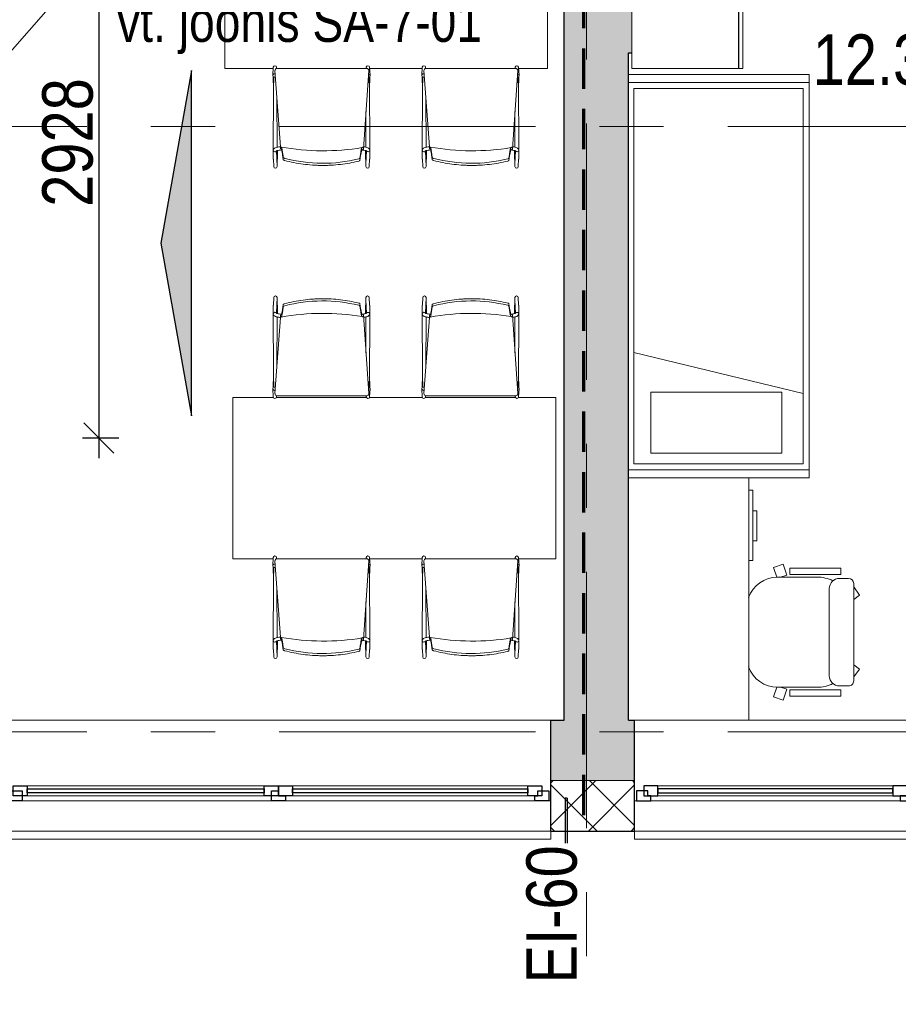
# Model space of a CAD drawing. Header units: millimetres. Extents: x -2180 to 91692, y -6418 to 21859.
# Tile 74 of 256: x 15192 to 19545, y 3150 to 8030. Entities that reach past the tile are written whole.
import ezdxf

# ---------------------------------------------------------------- set-up
doc = ezdxf.new("R2010")
doc.units = ezdxf.units.MM
doc.linetypes.add('EST_Dash_2_1_', pattern=[300, 200, -100])
doc.linetypes.add('Grid Line 1_2_', pattern=[2222.5, 1270, -317.5, 317.5, -317.5])
for name, color, linetype, lineweight, true_color in [('Chair-1', 7, 'Continuous', 9, 0xaaaaaa), ('Cut Pattern-2', 7, 'Continuous', 25, 0x787878), ('Cut Pattern-4', 9, 'Continuous', 9, 0x808080), ('Detail Items-1', 6, 'Continuous', 9, 0xff00ff), ('Dimensions-1', 6, 'Continuous', 9, 0xff00ff), ('Furniture-2', 7, 'Continuous', 9, 0xaaaaaa), ('Furniture-3', 7, 'Continuous', 9, 0xd4d4d4), ('SMA_Tuletõkkesektsioon', 1, 'EST_Dash_2_1_', 70, 0xff0000), ('Text Notes-1', 1, 'Continuous', 9, 0xff0000), ('Text Notes-3', 5, 'Continuous', 9, 0x0000ff), ('Thin Lines-1', 6, 'Continuous', 25, 0xff00ff)]:
    doc.layers.add(name, color=color, linetype=linetype, lineweight=lineweight, true_color=true_color)
for name, color, linetype, lineweight in [('Common Edges', 7, 'Continuous', 9), ('Generic Models', 7, 'Continuous', 9), ('Generic Models-2', 7, 'Continuous', 25), ('Grids-1', 7, 'Grid Line 1_2_', 9), ('Room Tags', 7, 'Continuous', 9), ('Walls', 7, 'Continuous', 9), ('Walls-1', 7, 'Continuous', 25), ('Windows', 7, 'Continuous', 9), ('Windows-1', 7, 'Continuous', 25)]:
    doc.layers.add(name, color=color, linetype=linetype, lineweight=lineweight)
doc.styles.add('Swis721 Cn BT', font='swissc.ttf', dxfattribs={"height": 250})
doc.styles.add('Swis721 Cn BT_1', font='swissc.ttf', dxfattribs={"height": 200})
doc.styles.add('Swis721 Cn BT_I', font='swissci.ttf', dxfattribs={"height": 250})
doc.dimstyles.new('Diagonal_-_2_5mm', dxfattribs={"dimscale": 304.8, "dimtxt": 252.353483, "dimasz": 0.492126, "dimexe": 0.328084, "dimexo": 0.0625, "dimgap": 0.082021, "dimtad": 1, "dimdec": 0, "dimzin": 0, "dimdsep": 46, "dimtxsty": 'Swis721 Cn BT', "dimblk1": 'OBLIQUE', "dimblk2": 'OBLIQUE', "dimsah": 1, "dimcen": 0.09, "dimdle": 0.328084, "dimazin": 0, "dimtfac": 1, "dimtdec": 4, "dimtix": 1, "dimtmove": 0, "dimatfit": 3, "dimfxl": 0.328084, "dimfxlon": 1, "dimtvp": 1, "dimtolj": 1, "dimtzin": 0, "dimarcsym": 2})

# ---------------------------------------------------------------- blocks, each defined once
blk = doc.blocks.new('sma_W3 - -A-01 2700x1500mm-V2-1 Korruse  plaan')
at = {"layer": 'Windows'}
for p, q in [((-1350, 125.5), (-1350, 165.2)), ((-1350, 165.2), (-1347.7, 165.2)), ((-1337.7, 165.2), (1350, 165.2)), ((1350, 165.2), (1350, 125.5)), ((-1347.7, -24.5), (-1350, -24.5)), ((-1270, -24.5), (-35, -24.5)), ((35, -24.5), (1270, -24.5)), ((1350, -24.5), (1340, -24.5)), ((-1245, -49.5), (-70, -49.5)), ((70, -49.5), (1235, -49.5)), ((-70, -99.5), (-1245, -99.5)), ((1235, -99.5), (70, -99.5))]:
    blk.add_line(p, q, dxfattribs=at)
at = {"layer": 'Windows-1'}
for p, q in [((-1270, -24.5), (-1340, -24.5)), ((-1340, -24.5), (-1340, -74.5)), ((-1270, -74.5), (-1270, -24.5)), ((35, -24.5), (-35, -24.5)), ((-35, -24.5), (-35, -74.5)), ((35, -49.5), (35, -24.5)), ((1340, -24.5), (1270, -24.5)), ((1270, -24.5), (1270, -49.5)), ((1340, -74.5), (1340, -24.5)), ((-1340, -74.5), (-1270, -74.5)), ((-1245, -49.5), (-1315, -49.5)), ((-1315, -49.5), (-1315, -99.5)), ((-1245, -99.5), (-1245, -49.5)), ((-70, -64.5), (-1245, -64.5)), ((-1245, -64.5), (-1245, -84.5)), ((-1245, -84.5), (-70, -84.5)), ((0, -49.5), (-70, -49.5)), ((-70, -49.5), (-70, -99.5)), ((-70, -84.5), (-70, -64.5)), ((-35, -74.5), (0, -74.5)), ((0, -99.5), (0, -49.5)), ((70, -49.5), (0, -49.5)), ((0, -49.5), (0, -99.5)), ((0, -74.5), (0, -49.5)), ((0, -49.5), (35, -49.5)), ((70, -99.5), (70, -49.5)), ((1235, -64.5), (70, -64.5)), ((70, -64.5), (70, -84.5)), ((70, -84.5), (1235, -84.5)), ((1305, -49.5), (1235, -49.5)), ((1235, -49.5), (1235, -99.5)), ((1235, -84.5), (1235, -64.5)), ((1270, -49.5), (1285, -49.5)), ((1285, -49.5), (1285, -74.5)), ((1285, -74.5), (1340, -74.5)), ((1305, -99.5), (1305, -49.5)), ((-1315, -99.5), (-1245, -99.5)), ((-70, -99.5), (0, -99.5)), ((0, -99.5), (70, -99.5)), ((1235, -99.5), (1305, -99.5))]:
    blk.add_line(p, q, dxfattribs=at)
blk = doc.blocks.new('sma_W3 - -A-01 2700x1500mm-V6-1 Korruse  plaan')
at = {"layer": 'Windows'}
for p, q in [((-70, 99.5), (-1245, 99.5)), ((1235, 99.5), (70, 99.5)), ((-1245, 49.5), (-70, 49.5)), ((70, 49.5), (1235, 49.5)), ((-1350, 24.5), (-1340, 24.5)), ((-1270, 24.5), (-35, 24.5)), ((35, 24.5), (1270, 24.5)), ((1340, 24.5), (1350, 24.5)), ((-1350, -165.2), (-1350, -125.5)), ((1350, -125.5), (1350, -165.2)), ((1350, -165.2), (-1350, -165.2))]:
    blk.add_line(p, q, dxfattribs=at)
at = {"layer": 'Windows-1'}
for p, q in [((-1315, 49.5), (-1315, 99.5)), ((-1315, 99.5), (-1245, 99.5)), ((-1245, 99.5), (-1245, 49.5)), ((-70, 49.5), (-70, 99.5)), ((-70, 99.5), (0, 99.5)), ((0, 99.5), (0, 49.5)), ((0, 49.5), (0, 99.5)), ((0, 99.5), (70, 99.5)), ((70, 99.5), (70, 49.5)), ((1235, 49.5), (1235, 99.5)), ((1235, 99.5), (1305, 99.5)), ((1305, 99.5), (1305, 49.5)), ((-1340, 24.5), (-1340, 74.5)), ((-1340, 74.5), (-1270, 74.5)), ((-1245, 49.5), (-1315, 49.5)), ((-1270, 74.5), (-1270, 24.5)), ((-1245, 64.5), (-1245, 84.5)), ((-1245, 84.5), (-70, 84.5)), ((-70, 64.5), (-1245, 64.5)), ((-70, 84.5), (-70, 64.5)), ((0, 49.5), (-70, 49.5)), ((-35, 24.5), (-35, 74.5)), ((-35, 74.5), (0, 74.5)), ((0, 74.5), (0, 49.5)), ((70, 49.5), (0, 49.5)), ((0, 49.5), (35, 49.5)), ((35, 49.5), (35, 24.5)), ((70, 64.5), (70, 84.5)), ((70, 84.5), (1235, 84.5)), ((1235, 64.5), (70, 64.5)), ((1235, 84.5), (1235, 64.5)), ((1305, 49.5), (1235, 49.5)), ((1270, 49.5), (1285, 49.5)), ((1270, 24.5), (1270, 49.5)), ((1285, 49.5), (1285, 74.5)), ((1285, 74.5), (1340, 74.5)), ((1340, 74.5), (1340, 24.5)), ((-1270, 24.5), (-1340, 24.5)), ((35, 24.5), (-35, 24.5)), ((1340, 24.5), (1270, 24.5))]:
    blk.add_line(p, q, dxfattribs=at)
blk = doc.blocks.new('Generic Models 2 - Generic Models 49-1027909-1 Korruse  plaan')
at = {"layer": 'Generic Models'}
for p, q in [((14870.6, 3893), (14870.6, 3746.9)), ((14970.6, 3746.9), (14970.6, 3893)), ((21045.6, 3893), (21045.6, 3746.9)), ((21145.6, 3746.9), (21145.6, 3893))]:
    blk.add_line(p, q, dxfattribs=at)
for centre, start_param, end_param in [((14920.6, 3746.9), 3.141593, 4.712389), ((14920.6, 3746.9), 4.712389, 6.283185), ((21095.6, 3746.9), 3.141593, 4.712389), ((21095.6, 3746.9), 4.712389, 6.283185)]:
    blk.add_ellipse(centre, major_axis=(50, 0), ratio=0.707107, start_param=start_param, end_param=end_param, dxfattribs=at)
for points, knots in [([(14872.7, 3907.4), (14872.6, 3906.9), (14872.1, 3905), (14871.6, 3903.2), (14871.4, 3901.8)], [0.40701164, 0.40701164, 0.40701164, 0.40701164, 0.41666667, 0.44379827, 0.44379827, 0.44379827, 0.44379827]), ([(14874.7, 3906.9), (14875.1, 3908.4), (14875.8, 3910.3), (14876.6, 3912.2), (14876.8, 3912.7)], [0.59337077, 0.59337077, 0.59337077, 0.59337077, 0.625, 0.63444504, 0.63444504, 0.63444504, 0.63444504]), ([(14964.1, 3913.2), (14964.4, 3912.6), (14965.3, 3910.5), (14966.1, 3908.4), (14966.6, 3906.9)], [0.36124868, 0.36124868, 0.36124868, 0.36124868, 0.375, 0.40662923, 0.40662923, 0.40662923, 0.40662923]), ([(14969.8, 3901.8), (14969.6, 3903.2), (14969.2, 3905), (14968.6, 3906.9), (14968.5, 3907.4)], [0.55620173, 0.55620173, 0.55620173, 0.55620173, 0.58333333, 0.59298836, 0.59298836, 0.59298836, 0.59298836]), ([(21047.7, 3907.4), (21047.5, 3906.9), (21047, 3905), (21046.6, 3903.2), (21046.3, 3901.8)], [0.40701164, 0.40701164, 0.40701164, 0.40701164, 0.41666667, 0.44379827, 0.44379827, 0.44379827, 0.44379827]), ([(21049.6, 3906.9), (21050.1, 3908.4), (21050.8, 3910.5), (21051.7, 3912.6), (21052, 3913.2)], [0.59337077, 0.59337077, 0.59337077, 0.59337077, 0.625, 0.63875132, 0.63875132, 0.63875132, 0.63875132]), ([(21139.1, 3913.2), (21139.4, 3912.6), (21140.3, 3910.5), (21141, 3908.4), (21141.5, 3906.9)], [0.36124868, 0.36124868, 0.36124868, 0.36124868, 0.375, 0.40662923, 0.40662923, 0.40662923, 0.40662923]), ([(21144.8, 3901.8), (21144.5, 3903.2), (21144.1, 3905), (21143.6, 3906.9), (21143.4, 3907.4)], [0.55620173, 0.55620173, 0.55620173, 0.55620173, 0.58333333, 0.59298836, 0.59298836, 0.59298836, 0.59298836]), ([(14870.6, 3894.7), (14870.6, 3894.1), (14870.6, 3892.4), (14870.7, 3890.7), (14870.7, 3889.6)], [0.48895944, 0.48895944, 0.48895944, 0.48895944, 0.5, 0.52171444, 0.52171444, 0.52171444, 0.52171444]), ([(14871.8, 3882.3), (14871.9, 3881.5), (14872.4, 3879.8), (14872.9, 3878.1), (14873.2, 3877.2)], [0.56858553, 0.56858553, 0.56858553, 0.56858553, 0.58333333, 0.60220303, 0.60220303, 0.60220303, 0.60220303]), ([(14872.6, 3894.7), (14872.7, 3896.2), (14872.9, 3898.5), (14873.2, 3900.7), (14873.4, 3901.5)], [0.51149976, 0.51149976, 0.51149976, 0.51149976, 0.54166667, 0.55665091, 0.55665091, 0.55665091, 0.55665091]), ([(14873.7, 3882.8), (14873.4, 3884.1), (14873, 3886.4), (14872.8, 3888.7), (14872.7, 3889.7)], [0.43180129, 0.43180129, 0.43180129, 0.43180129, 0.45833333, 0.47846166, 0.47846166, 0.47846166, 0.47846166]), ([(14877.7, 3871.4), (14877.2, 3872.5), (14876.2, 3874.6), (14875.4, 3876.8), (14875.1, 3877.9)], [0.35184878, 0.35184878, 0.35184878, 0.35184878, 0.375, 0.39801844, 0.39801844, 0.39801844, 0.39801844]), ([(14876, 3870.5), (14876.4, 3869.6), (14877.2, 3868.1), (14878.1, 3866.6), (14878.6, 3865.9)], [0.64846585, 0.64846585, 0.64846585, 0.64846585, 0.66666667, 0.68215635, 0.68215635, 0.68215635, 0.68215635]), ([(14883, 3860.1), (14883.7, 3859.2), (14884.9, 3857.9), (14886.1, 3856.8), (14886.6, 3856.3)], [0.72880958, 0.72880958, 0.72880958, 0.72880958, 0.75, 0.76182495, 0.76182495, 0.76182495, 0.76182495]), ([(14954.6, 3856.3), (14955.1, 3856.8), (14956.3, 3858), (14957.5, 3859.2), (14958.2, 3860.1)], [0.23817505, 0.23817505, 0.23817505, 0.23817505, 0.25, 0.27119042, 0.27119042, 0.27119042, 0.27119042]), ([(14962.6, 3865.9), (14963.1, 3866.6), (14964, 3868.1), (14964.8, 3869.6), (14965.3, 3870.5)], [0.31784365, 0.31784365, 0.31784365, 0.31784365, 0.33333333, 0.35153415, 0.35153415, 0.35153415, 0.35153415]), ([(14966.2, 3877.9), (14965.8, 3876.8), (14965, 3874.6), (14964, 3872.5), (14963.5, 3871.4)], [0.60198156, 0.60198156, 0.60198156, 0.60198156, 0.625, 0.64815122, 0.64815122, 0.64815122, 0.64815122]), ([(14968.5, 3889.7), (14968.4, 3888.7), (14968.2, 3886.4), (14967.8, 3884.1), (14967.5, 3882.8)], [0.52153834, 0.52153834, 0.52153834, 0.52153834, 0.54166667, 0.56819871, 0.56819871, 0.56819871, 0.56819871]), ([(14967.9, 3901.5), (14968, 3900.7), (14968.3, 3898.5), (14968.5, 3896.2), (14968.6, 3894.7)], [0.44334909, 0.44334909, 0.44334909, 0.44334909, 0.45833333, 0.48850024, 0.48850024, 0.48850024, 0.48850024]), ([(14968.1, 3877.2), (14968.4, 3878.1), (14968.9, 3879.8), (14969.3, 3881.5), (14969.5, 3882.3)], [0.39779697, 0.39779697, 0.39779697, 0.39779697, 0.41666667, 0.43141447, 0.43141447, 0.43141447, 0.43141447]), ([(14970.5, 3889.6), (14970.6, 3890.7), (14970.6, 3892.4), (14970.6, 3894.1), (14970.6, 3894.7)], [0.47828556, 0.47828556, 0.47828556, 0.47828556, 0.5, 0.51104056, 0.51104056, 0.51104056, 0.51104056]), ([(21045.6, 3894.7), (21045.6, 3894.1), (21045.5, 3892.4), (21045.6, 3890.7), (21045.7, 3889.6)], [0.48895944, 0.48895944, 0.48895944, 0.48895944, 0.5, 0.52171444, 0.52171444, 0.52171444, 0.52171444]), ([(21046.7, 3882.3), (21046.9, 3881.5), (21047.3, 3879.8), (21047.8, 3878.1), (21048.1, 3877.2)], [0.56858553, 0.56858553, 0.56858553, 0.56858553, 0.58333333, 0.60220303, 0.60220303, 0.60220303, 0.60220303]), ([(21047.6, 3894.7), (21047.6, 3896.2), (21047.8, 3898.5), (21048.2, 3900.7), (21048.3, 3901.5)], [0.51149976, 0.51149976, 0.51149976, 0.51149976, 0.54166667, 0.55665091, 0.55665091, 0.55665091, 0.55665091]), ([(21048.6, 3882.8), (21048.4, 3884.1), (21048, 3886.4), (21047.7, 3888.7), (21047.7, 3889.7)], [0.43180129, 0.43180129, 0.43180129, 0.43180129, 0.45833333, 0.47846166, 0.47846166, 0.47846166, 0.47846166]), ([(21052.7, 3871.4), (21052.1, 3872.5), (21051.2, 3874.6), (21050.4, 3876.8), (21050, 3877.9)], [0.35184878, 0.35184878, 0.35184878, 0.35184878, 0.375, 0.39801844, 0.39801844, 0.39801844, 0.39801844]), ([(21050.9, 3870.5), (21051.3, 3869.6), (21052.2, 3868.1), (21053.1, 3866.6), (21053.5, 3865.9)], [0.64846585, 0.64846585, 0.64846585, 0.64846585, 0.66666667, 0.68215635, 0.68215635, 0.68215635, 0.68215635]), ([(21057.9, 3860.1), (21058.7, 3859.2), (21059.8, 3857.9), (21061.1, 3856.8), (21061.5, 3856.3)], [0.72880958, 0.72880958, 0.72880958, 0.72880958, 0.75, 0.76182495, 0.76182495, 0.76182495, 0.76182495]), ([(21129.6, 3856.3), (21130, 3856.8), (21131.3, 3858), (21132.4, 3859.2), (21133.2, 3860.1)], [0.23817505, 0.23817505, 0.23817505, 0.23817505, 0.25, 0.27119042, 0.27119042, 0.27119042, 0.27119042]), ([(21137.6, 3865.9), (21138, 3866.6), (21138.9, 3868.1), (21139.8, 3869.6), (21140.2, 3870.5)], [0.31784365, 0.31784365, 0.31784365, 0.31784365, 0.33333333, 0.35153415, 0.35153415, 0.35153415, 0.35153415]), ([(21141.1, 3877.9), (21140.7, 3876.8), (21139.9, 3874.6), (21139, 3872.5), (21138.4, 3871.4)], [0.60198156, 0.60198156, 0.60198156, 0.60198156, 0.625, 0.64815122, 0.64815122, 0.64815122, 0.64815122]), ([(21143.4, 3889.7), (21143.4, 3888.7), (21143.1, 3886.4), (21142.7, 3884.1), (21142.5, 3882.8)], [0.52153834, 0.52153834, 0.52153834, 0.52153834, 0.54166667, 0.56819871, 0.56819871, 0.56819871, 0.56819871]), ([(21142.8, 3901.5), (21142.9, 3900.7), (21143.3, 3898.5), (21143.5, 3896.2), (21143.5, 3894.7)], [0.44334909, 0.44334909, 0.44334909, 0.44334909, 0.45833333, 0.48850024, 0.48850024, 0.48850024, 0.48850024]), ([(21143, 3877.2), (21143.3, 3878.1), (21143.8, 3879.8), (21144.2, 3881.5), (21144.4, 3882.3)], [0.39779697, 0.39779697, 0.39779697, 0.39779697, 0.41666667, 0.43141447, 0.43141447, 0.43141447, 0.43141447]), ([(21145.4, 3889.6), (21145.5, 3890.7), (21145.6, 3892.4), (21145.5, 3894.1), (21145.5, 3894.7)], [0.47828556, 0.47828556, 0.47828556, 0.47828556, 0.5, 0.51104056, 0.51104056, 0.51104056, 0.51104056])]:
    blk.add_open_spline(points, degree=3, knots=knots, dxfattribs=at)
for points in [[(14877.3, 3918), (14876.6, 3916.7), (14875.9, 3915.4), (14875.3, 3914)], [(14879.7, 3918), (14880.9, 3920), (14882.2, 3921.9), (14883.7, 3923.7)], [(14885.3, 3928.3), (14884.2, 3927.3), (14883.2, 3926.1), (14882.2, 3925)], [(14887.3, 3927.6), (14889.1, 3929.3), (14891, 3930.8), (14893, 3932.2)], [(14895.6, 3936.3), (14894.3, 3935.5), (14893.1, 3934.7), (14891.8, 3933.9)], [(14897.1, 3934.8), (14899.5, 3936.2), (14902, 3937.5), (14904.6, 3938.4)], [(14907.7, 3941.3), (14906.4, 3940.9), (14905.1, 3940.5), (14903.9, 3940.1)], [(14908.5, 3939.4), (14912.4, 3940.5), (14916.5, 3941), (14920.6, 3941)], [(14920.6, 3941), (14924.7, 3941), (14928.8, 3940.5), (14932.7, 3939.4)], [(14937.3, 3940.1), (14936.1, 3940.5), (14934.8, 3941), (14933.6, 3941.3)], [(14936.6, 3938.2), (14939.2, 3937.3), (14941.7, 3936.2), (14944.1, 3934.8)], [(14949.4, 3933.9), (14948.2, 3934.7), (14946.9, 3935.5), (14945.6, 3936.3)], [(14948.2, 3932.2), (14950.2, 3930.8), (14952.1, 3929.3), (14953.9, 3927.6)], [(14959, 3925), (14958.1, 3926.1), (14957, 3927.3), (14956, 3928.3)], [(14957.5, 3923.7), (14959, 3921.9), (14960.3, 3920), (14961.6, 3918)], [(14966, 3914), (14965.3, 3915.4), (14964.7, 3916.7), (14963.9, 3918)], [(21052.3, 3918), (21051.5, 3916.7), (21050.8, 3915.4), (21050.2, 3914)], [(21054.6, 3918), (21055.8, 3920), (21057.2, 3921.9), (21058.7, 3923.7)], [(21060.2, 3928.3), (21059.1, 3927.3), (21058.1, 3926.1), (21057.1, 3925)], [(21062.3, 3927.6), (21064, 3929.3), (21066, 3930.8), (21068, 3932.2)], [(21070.6, 3936.3), (21069.3, 3935.5), (21068, 3934.7), (21066.8, 3933.9)], [(21072.1, 3934.8), (21074.5, 3936.2), (21076.9, 3937.5), (21079.5, 3938.4)], [(21082.6, 3941.3), (21081.3, 3940.9), (21080.1, 3940.5), (21078.8, 3940.1)], [(21083.4, 3939.4), (21087.4, 3940.5), (21091.5, 3941), (21095.6, 3941)], [(21095.6, 3941), (21099.6, 3941), (21103.7, 3940.5), (21107.7, 3939.4)], [(21112.3, 3940.1), (21111, 3940.5), (21109.8, 3941), (21108.5, 3941.3)], [(21111.6, 3938.2), (21114.1, 3937.3), (21116.6, 3936.2), (21119, 3934.8)], [(21124.3, 3933.9), (21123.1, 3934.7), (21121.8, 3935.5), (21120.6, 3936.3)], [(21123.2, 3932.2), (21125.2, 3930.8), (21127.1, 3929.3), (21128.8, 3927.6)], [(21134, 3925), (21133, 3926.1), (21132, 3927.3), (21130.9, 3928.3)], [(21132.4, 3923.7), (21133.9, 3921.9), (21135.3, 3920), (21136.5, 3918)], [(21140.9, 3914), (21140.3, 3915.4), (21139.6, 3916.7), (21138.9, 3918)], [(14884.5, 3861.4), (14882.9, 3863.2), (14881.5, 3865), (14880.2, 3867)], [(14893.6, 3853.3), (14891.6, 3854.6), (14889.7, 3856.2), (14887.9, 3857.8)], [(14953.3, 3857.8), (14951.5, 3856.2), (14949.6, 3854.7), (14947.6, 3853.3)], [(14961, 3867), (14959.7, 3865), (14958.3, 3863.1), (14956.8, 3861.4)], [(21059.4, 3861.4), (21057.9, 3863.2), (21056.5, 3865), (21055.2, 3867)], [(21068.6, 3853.3), (21066.6, 3854.6), (21064.7, 3856.2), (21062.9, 3857.8)], [(21128.2, 3857.8), (21126.4, 3856.2), (21124.5, 3854.7), (21122.5, 3853.3)], [(21135.9, 3867), (21134.7, 3865), (21133.2, 3863.1), (21131.7, 3861.4)], [(14892.5, 3851.6), (14893.5, 3850.9), (14894.6, 3850.3), (14895.6, 3849.7)], [(14905, 3847.6), (14902.5, 3848.5), (14900, 3849.5), (14897.6, 3850.8)], [(14904.3, 3845.7), (14905.4, 3845.3), (14906.5, 3844.9), (14907.7, 3844.7)], [(14920.6, 3845), (14916.6, 3845), (14912.6, 3845.5), (14908.8, 3846.5)], [(14932.5, 3846.5), (14928.6, 3845.5), (14924.6, 3845), (14920.6, 3845)], [(14933.6, 3844.7), (14934.7, 3845), (14935.8, 3845.3), (14936.9, 3845.7)], [(14943.6, 3850.8), (14941.2, 3849.5), (14938.8, 3848.3), (14936.3, 3847.5)], [(14945.6, 3849.7), (14946.7, 3850.3), (14947.7, 3850.9), (14948.7, 3851.6)], [(21067.5, 3851.6), (21068.5, 3850.9), (21069.5, 3850.3), (21070.6, 3849.7)], [(21079.9, 3847.6), (21077.4, 3848.5), (21074.9, 3849.5), (21072.6, 3850.8)], [(21079.3, 3845.7), (21080.4, 3845.3), (21081.5, 3844.9), (21082.6, 3844.7)], [(21095.6, 3845), (21091.6, 3845), (21087.6, 3845.5), (21083.7, 3846.5)], [(21107.4, 3846.5), (21103.5, 3845.5), (21099.5, 3845), (21095.6, 3845)], [(21108.5, 3844.7), (21109.6, 3845), (21110.7, 3845.3), (21111.8, 3845.7)], [(21118.5, 3850.8), (21116.2, 3849.5), (21113.7, 3848.3), (21111.2, 3847.5)], [(21120.6, 3849.7), (21121.6, 3850.3), (21122.6, 3850.9), (21123.6, 3851.6)]]:
    blk.add_open_spline(points, degree=3, dxfattribs=at)
at = {"layer": 'Generic Models-2'}
for centre, radius, start, end in [((14920.6, 3893), 50, 90, 175.7225), ((14920.6, 3893), 48, 90, 175.5439), ((14920.6, 3893), 50, 4.2775, 90), ((14920.6, 3893), 48, 4.4561, 90), ((21095.6, 3893), 50, 90, 175.7225), ((21095.6, 3893), 48, 90, 175.5439), ((21095.6, 3893), 50, 4.2775, 90), ((21095.6, 3893), 48, 4.4561, 90), ((14920.6, 3893), 50, 175.7225, 270), ((14920.6, 3893), 48, 175.5439, 270), ((14920.6, 3893), 50, 270, 4.2775), ((14920.6, 3893), 48, 270, 4.4561), ((21095.6, 3893), 50, 175.7225, 270), ((21095.6, 3893), 48, 175.5439, 270), ((21095.6, 3893), 50, 270, 4.2775), ((21095.6, 3893), 48, 270, 4.4561)]:
    blk.add_arc(centre, radius, start, end, dxfattribs=at)
blk = doc.blocks.new('voodi_rfa sahtlitega 900x2000mm - voodi_rfa sahtlitega 900x2000mm-V56-1 Korruse  plaan')
at = {"layer": 'Furniture-3'}
for p, q in [((-1070, -460), (-1070, 435.4)), ((-1030, 435.4), (-1030, -460)), ((-1000, -430), (-1000, 410)), ((-1000, 410), (860, 410)), ((-652.4, -430), (-449, 410)), ((860, 410), (860, -430)), ((890, -460), (890, 435.4)), ((890, -460), (890, 435.4)), ((930, 435.4), (930, -460)), ((-946.7, 325), (-645.2, 325)), ((-946.7, 325), (-946.7, -323.8)), ((-645.2, 325), (-645.2, -323.8)), ((-946.7, -323.8), (-645.2, -323.8)), ((860, -430), (-1000, -430)), ((-1030, -460), (-1070, -460)), ((-1030, -460), (890, -460)), ((930, -460), (890, -460))]:
    blk.add_line(p, q, dxfattribs=at)
blk = doc.blocks.new('kirjutuslaud 1400 - kirjutuslaud 1400-V63-1 Korruse  plaan')
at = {"layer": 'Furniture-3'}
for p, q in [((-600, -350), (600, -350)), ((190, -370), (190, -350)), ((190, -370), (540, -370)), ((287.5, -370), (287.5, -390)), ((437.5, -390), (287.5, -390)), ((437.5, -390), (437.5, -370)), ((540, -350), (540, -370))]:
    blk.add_line(p, q, dxfattribs=at)
blk = doc.blocks.new('M_Chair-Executive - M_Chair-Executive-V83-1 Korruse  plaan')
at = {"layer": 'Furniture-3'}
for p, q in [((-100.3, 247.3), (382.2, 247.3)), ((-41.7, 275.7), (-83.8, 247.3)), ((-21.1, 247.3), (-41.7, 275.7)), ((303, 247.3), (323.6, 275.7)), ((323.6, 275.7), (362.7, 247.3)), ((-125.5, 222.1), (-125.5, 177)), ((407.5, 222.1), (407.5, 177)), ((-176.5, 184.3), (-144.6, 184.3)), ((-176.5, -68.4), (-176.5, 184.3)), ((-144.6, -68.4), (-144.6, 184.3)), ((426.2, -68.4), (426.2, 184.3)), ((458.5, 184.3), (426.2, 184.3)), ((458.5, -68.4), (458.5, 184.3)), ((-74.8, 126.3), (356.8, 126.3)), ((-132.1, -129.5), (-132.1, 66.2)), ((414, -129.5), (414, 66.2)), ((-195.6, -101.6), (-142, -84.2)), ((-176.5, -68.4), (-144.6, -68.4)), ((-142, -84.2), (-132.1, -114.8)), ((424, -84.2), (414, -114.8)), ((477.6, -101.6), (424, -84.2)), ((458.5, -68.4), (426.2, -68.4)), ((-195.6, -101.6), (-179.9, -149.9)), ((-179.9, -149.9), (-132, -134.3)), ((414, -134.3), (461.9, -149.9)), ((461.9, -149.9), (477.6, -101.6))]:
    blk.add_line(p, q, dxfattribs=at)
for centre, radius, start, end in [((-100.3, 222.1), 25.2, 90, 180), ((382.2, 222.1), 25.2, 360, 90), ((-74.8, 177), 50.7, 180, 270), ((356.8, 177), 50.7, 270, 360), ((45.7, 66.2), 177.8, 153.8342, 180), ((236.2, 66.2), 177.8, 360, 26.1684), ((20.3, -129.5), 152.4, 180, 250.4966), ((261.6, -129.5), 152.4, 289.5034, 360)]:
    blk.add_arc(centre, radius, start, end, dxfattribs=at)
blk = doc.blocks.new('Generic Models 20 - Generic Models 17-1545920-1 Korruse  plaan')
at = {"layer": 'Generic Models-2'}
for p, q in [((17904, 4171.1), (17894, 4171.1)), ((17894, 4171.1), (17894, 3948.7)), ((17904, 4171.1), (17904, 3948.7))]:
    blk.add_line(p, q, dxfattribs=at)
blk = doc.blocks.new('Standard 550x800 riietekapp - Standard 550x800 riietekapp-1725742-1 Korruse  plaan')
at = {"layer": 'Furniture-3'}
for p, q in [((400, 355), (-400, 355)), ((-400, 355), (-400, -175)), ((400, -175), (400, 355)), ((-400, -175), (400, -175)), ((-5, -176), (-400, -176)), ((-400, -176), (-400, -195)), ((-400, -195), (-5, -195)), ((-5, -195), (-5, -176)), ((5, -176), (5, -195)), ((400, -176), (5, -176)), ((5, -195), (400, -195)), ((400, -195), (400, -176))]:
    blk.add_line(p, q, dxfattribs=at)
blk = doc.blocks.new('laud_1600x800 - laud_1600x800-1791911-1 Korruse  plaan')
at = {"layer": 'Furniture-3'}
for p, q in [((-550, 649.5), (-550, 850)), ((-550, 850), (250, 850)), ((250, 850), (250, 647.8)), ((250, 633.7), (250, 187.8)), ((-550, -88.6), (-550, 171.9)), ((250, 173.7), (250, -90.3)), ((250, -104.4), (250, -550.3)), ((-550, -750), (-550, -566.2)), ((250, -564.4), (250, -750)), ((-550, -750), (250, -750))]:
    blk.add_line(p, q, dxfattribs=at)
blk = doc.blocks.new('laud_1600x800 - laud_1600x800-V120-1 Korruse  plaan')
at = {"layer": 'Furniture-3'}
for p, q in [((-550, 609.5), (-550, 850)), ((-550, 850), (250, 850)), ((250, 850), (250, 607.8)), ((250, 593.7), (250, 147.8)), ((-550, -128.6), (-550, 131.9)), ((250, 133.7), (250, -130.3)), ((250, -144.4), (250, -590.3)), ((-550, -750), (-550, -606.2)), ((250, -604.4), (250, -750)), ((-550, -750), (250, -750))]:
    blk.add_line(p, q, dxfattribs=at)
blk = doc.blocks.new('Furniture_Chairs_Great-Openings_Sparkeology-SLY_Chair - Standard-2032280-1 Korruse  plaan')
at = {"layer": 'Chair-1'}
for p, q in [((-236.2, 245.7), (-237.5, 208.2)), ((-222.5, 167.7), (-219.5, 245.4)), ((-219.7, 208.2), (-219.7, 245.4)), ((220, 245.3), (220, 208.2)), ((221.8, 167.6), (220.1, 244.6)), ((237.9, 208.2), (236.6, 245.6)), ((-237.5, 208.2), (-239.1, 208.2)), ((-239.1, 208.2), (-237.9, -170)), ((-218.1, 208.2), (-219.7, 208.2)), ((-218.1, 167.6), (-218.1, 208.2)), ((220, 208.2), (218.1, 208.2)), ((218.1, 208.2), (218.1, 167.6)), ((223.1, 167.5), (220.3, 233.6)), ((239.1, 208.2), (237.9, 208.2)), ((238.9, 166.6), (239.1, 208.2)), ((-230.3, -230.1), (-203.5, 147)), ((-220.9, -98.4), (-219.8, 149.6)), ((-219.9, 166.3), (-219.9, 167.6)), ((-219.9, 167.6), (-218.1, 167.6)), ((-203.5, 147), (-202.7, 157.7)), ((-202.7, 157.7), (-198.7, 159.3)), ((-198.7, 159.3), (-197.4, 163)), ((207.6, 159.8), (234.8, -230.1)), ((218.1, 167.6), (219.5, 167.6)), ((219.5, 167.6), (219.5, 166.3)), ((219.5, 167.6), (221.8, 167.6)), ((220.2, 149.6), (220.2, -28.2)), ((237.9, -170), (238.9, 161.2)), ((-237.9, -170), (-239.1, -170)), ((-239.1, -170), (-239.1, -200.8)), ((-237.8, -170), (-235.3, -170)), ((-235.3, -170), (-235.3, -198.3)), ((235.4, -170), (235.4, -198.3)), ((237.6, -170), (235.4, -170)), ((239.1, -170), (237.9, -170)), ((239.1, -201.4), (239.1, -170)), ((-241, -206.6), (-238.6, -246.9)), ((-233.3, -197.9), (-227.9, -196.9)), ((-222.2, -246.6), (-222, -240.9)), ((-220.1, -241.1), (221.6, -241.1)), ((221.6, -241.1), (221.8, -246.6)), ((224.6, -241.1), (221.6, -241.1)), ((238.2, -246.9), (240.6, -206.6))]:
    blk.add_line(p, q, dxfattribs=at)
for centre, radius, start, end in [((-227.9, 245.4), 8.25, 0, 177.9259), ((228.3, 245.3), 8.26, 2.0741, 180), ((-541.8, 245.1), 353.9, 346.5758, 354.4061), ((182.7, 207.6), 10.7, 46.117, 76.046), ((665.9, 273.7), 479.3, 187.0064, 192.7929), ((-230.7, 163.4), 8.16, 190.9556, 229.0444), ((-230.4, 164.2), 8.36, 25.5535, 168.9992), ((-214.4, 182.2), 33.1, 229.0444, 260.5656), ((-231.4, 145.7), 23.7, 60.4543, 69.043), ((-193.2, 267.7), 104.8, 255.2594, 267.625), ((-195.6, 252), 105.3, 256.7071, 265.718), ((-203.8, 148.9), 1.72, 282.1821, 318.2362), ((9.1, -1029.4), 1196.5, 80.7349, 100.0563), ((274.1, 192.6), 79.7, 198.2982, 201.7025), ((192.8, 267.7), 104.8, 273.9582, 284.7404), ((208.1, 171.1), 11.3, 224.7297, 267.2433), ((204.2, 148.9), 1.72, 250.8013, 257.8179), ((209.3, 162.4), 13.1, 247.9648, 265.8421), ((205.2, 204.7), 57.1, 273.2639, 285.2525), ((215.5, 184.2), 18.3, 282.577, 297.5058), ((216.7, 177.5), 28.2, 277.1823, 314.8177), ((230.7, 164.2), 7.68, 119.0854, 150.9146), ((231.1, 163.5), 8.49, 8.9146, 119.0854), ((229.4, 164.7), 10.2, 314.8177, 339.8395), ((232.1, 163.9), 7.3, 338.2016, 21.4478), ((-232.7, -206.1), 8.27, 140.5752, 183.4024), ((-232.3, -206.1), 8.53, 189.175, 291.9724), ((-232.8, -205.8), 7.86, 93.6909, 140.7142), ((-220, -230.8), 10.2, 175.9335, 270), ((-219.8, -230.5), 10.6, 257.7987, 268.3119), ((224.6, -230.9), 10.2, 270, 4), ((232.2, -206.2), 8.52, 280.2353, 87.7647), ((232.3, -206.1), 8.27, 356.5976, 34.8716), ((-230.4, -246.4), 8.17, 183.654, 358), ((230, -246.4), 8.17, 182, 356.346)]:
    blk.add_arc(centre, radius, start, end, dxfattribs=at)
for centre, major_axis, ratio, start_param, end_param in [((-180.8, 202.5), (8.5, 2.28), 0.284931, 1.669025, 3.018263), ((5.8, -510.4), (740.9, 5.2), 0.997767, 1.320332, 1.819571), ((183.4, 205.3), (-6.98, 1.79), 0.284425, 3.267269, 4.629376)]:
    blk.add_ellipse(centre, major_axis=major_axis, ratio=ratio, start_param=start_param, end_param=end_param, dxfattribs=at)
for points, knots in [([(-189.3, 200.5), (-189.6, 198.3), (-190.1, 194), (-190.9, 188), (-191.8, 182.4), (-192.6, 177.2), (-193.4, 172.2), (-194.2, 167.5), (-195, 162.9), (-195.8, 158.7), (-196.6, 155.2), (-197.5, 152.3), (-198.2, 150.5), (-198.7, 149.5), (-199.2, 148.9), (-199.6, 148.7), (-200, 148.8), (-200.4, 149), (-200.9, 149.1), (-201.3, 148.8), (-201.8, 148.5), (-202.2, 148.1), (-202.5, 147.8)], [-1, -1, -1, -1, -0.9375, -0.875, -0.8125, -0.75, -0.6875, -0.625, -0.5625, -0.5, -0.4375, -0.375, -0.3125, -0.28125, -0.25, -0.21875, -0.1875, -0.15625, -0.125, -0.09375, -0.0625, 0, 0, 0, 0]), ([(-182.5, 215), (-184.4, 214.4), (-187.2, 213.2), (-188.9, 211.8), (-189.5, 211.1), (-189.6, 210.8), (-189.6, 210.6)], [0, 0, 0, 0, 0.5, 0.75, 0.875, 1, 1, 1, 1]), ([(185.3, 217.9), (170.2, 221.7), (139.8, 228.2), (94, 235.1), (55.4, 238.4), (24.4, 239.6), (1.2, 239.8), (-22, 239.2), (-53, 237.5), (-91.5, 233.6), (-137.2, 226), (-167.4, 218.9), (-182.5, 215)], [0, 0, 0, 0, 0.125, 0.25, 0.375, 0.4375, 0.5, 0.5625, 0.625, 0.75, 0.875, 1, 1, 1, 1]), ([(204.3, 150.3), (204, 150.4), (203.5, 150.7), (202.8, 150.9), (202.3, 151.2), (201.8, 151.3), (201.3, 151.3), (200.8, 151.5), (200.3, 152), (199.8, 153.1), (199.1, 154.8), (198.4, 156.9), (197.7, 159.5), (197.3, 161.6), (196.8, 163.9), (196.3, 166.3), (195.8, 169), (195.1, 172.7), (194.3, 177.6), (193.3, 183.4), (192.3, 189.7), (191.3, 196.5), (190.7, 201.3), (190.3, 203.8)], [-1, -1, -1, -1, -0.928571, -0.892857, -0.857143, -0.821429, -0.785714, -0.75, -0.714286, -0.678571, -0.642857, -0.571429, -0.535714, -0.5, -0.464286, -0.428571, -0.392857, -0.357143, -0.285714, -0.214286, -0.142857, -0.071429, 0, 0, 0, 0])]:
    blk.add_open_spline(points, degree=3, knots=knots, dxfattribs=at)
blk = doc.blocks.new('Furniture_Chairs_Great-Openings_Sparkeology-SLY_Chair - Standard-2035821-1 Korruse  plaan')
at = {"layer": 'Chair-1'}
for p, q in [((-241, 206.6), (-238.6, 246.9)), ((-222.2, 246.6), (-222, 240.9)), ((221.6, 241.1), (221.8, 246.6)), ((238.2, 246.9), (240.6, 206.6)), ((-239.1, 170), (-239.1, 200.8)), ((-235.3, 170), (-235.3, 198.3)), ((-233.3, 197.9), (-227.9, 196.9)), ((-230.3, 230.1), (-203.5, -147)), ((-220.1, 241.1), (221.6, 241.1)), ((207.6, -159.8), (234.8, 230.1)), ((224.6, 241.1), (221.6, 241.1)), ((235.4, 170), (235.4, 198.3)), ((239.1, 201.4), (239.1, 170)), ((-237.9, 170), (-239.1, 170)), ((-239.1, -208.2), (-237.9, 170)), ((-237.8, 170), (-235.3, 170)), ((237.6, 170), (235.4, 170)), ((237.9, 170), (238.9, -161.2)), ((239.1, 170), (237.9, 170)), ((-220.9, 98.4), (-219.8, -149.6)), ((220.2, -149.6), (220.2, 28.2)), ((-222.5, -167.7), (-219.5, -245.4)), ((-219.9, -166.3), (-219.9, -167.6)), ((-219.9, -167.6), (-218.1, -167.6)), ((-218.1, -167.6), (-218.1, -208.2)), ((-203.5, -147), (-202.7, -157.7)), ((-202.7, -157.7), (-198.7, -159.3)), ((-198.7, -159.3), (-197.4, -163)), ((218.1, -167.6), (219.5, -167.6)), ((218.1, -208.2), (218.1, -167.6)), ((219.5, -167.6), (219.5, -166.3)), ((219.5, -167.6), (221.8, -167.6)), ((221.8, -167.6), (220.1, -244.6)), ((223.1, -167.5), (220.3, -233.6)), ((238.9, -166.6), (239.1, -208.2)), ((-237.5, -208.2), (-239.1, -208.2)), ((-236.2, -245.7), (-237.5, -208.2)), ((-219.7, -208.2), (-219.7, -245.4)), ((-218.1, -208.2), (-219.7, -208.2)), ((220, -208.2), (218.1, -208.2)), ((220, -245.3), (220, -208.2)), ((237.9, -208.2), (236.6, -245.6)), ((239.1, -208.2), (237.9, -208.2))]:
    blk.add_line(p, q, dxfattribs=at)
for centre, radius, start, end in [((-230.4, 246.4), 8.17, 2, 176.346), ((230, 246.4), 8.17, 3.654, 178), ((-232.7, 206.1), 8.27, 176.5976, 219.4248), ((-232.3, 206.1), 8.53, 68.0276, 170.825), ((-232.8, 205.8), 7.86, 219.2858, 266.3091), ((-220, 230.8), 10.2, 90, 184.0665), ((-219.8, 230.5), 10.6, 91.6881, 102.2013), ((224.6, 230.9), 10.2, 356, 90), ((232.2, 206.2), 8.52, 272.2353, 79.7647), ((232.3, 206.1), 8.27, 325.1284, 3.4024), ((-230.7, -163.4), 8.16, 130.9556, 169.0444), ((-230.4, -164.2), 8.36, 191.0008, 334.4465), ((-214.4, -182.2), 33.1, 99.4344, 130.9556), ((-231.4, -145.7), 23.7, 290.957, 299.5457), ((-193.2, -267.7), 104.8, 92.375, 104.7406), ((-195.6, -252), 105.3, 94.282, 103.2929), ((-203.8, -148.9), 1.72, 41.7638, 77.8179), ((9.1, 1029.4), 1196.5, 259.9437, 279.2651), ((-541.8, -245.1), 353.9, 5.5939, 13.4242), ((665.9, -273.7), 479.3, 167.2071, 172.9936), ((274.1, -192.6), 79.7, 158.2975, 161.7018), ((208.1, -171.1), 11.3, 92.7567, 135.2703), ((192.8, -267.7), 104.8, 75.2596, 86.0418), ((204.2, -148.9), 1.72, 102.1821, 109.1987), ((209.3, -162.4), 13.1, 94.1579, 112.0352), ((205.2, -204.7), 57.1, 74.7475, 86.7361), ((215.5, -184.2), 18.3, 62.4942, 77.423), ((216.7, -177.5), 28.2, 45.1823, 82.8177), ((230.7, -164.2), 7.68, 209.0854, 240.9146), ((231.1, -163.5), 8.49, 240.9146, 351.0854), ((229.4, -164.7), 10.2, 20.1605, 45.1823), ((232.1, -163.9), 7.3, 338.5522, 21.7984), ((182.7, -207.6), 10.7, 283.954, 313.883), ((-227.9, -245.4), 8.25, 182.0741, 0), ((228.3, -245.3), 8.26, 180, 357.9259)]:
    blk.add_arc(centre, radius, start, end, dxfattribs=at)
for centre, major_axis, ratio, start_param, end_param in [((-180.8, -202.5), (-8.5, 2.28), 0.284931, 0.12333, 1.472568), ((5.8, 510.4), (-740.9, 5.2), 0.997767, 1.322021, 1.82126), ((183.4, -205.3), (6.98, 1.79), 0.284425, 4.795402, 6.157509)]:
    blk.add_ellipse(centre, major_axis=major_axis, ratio=ratio, start_param=start_param, end_param=end_param, dxfattribs=at)
for points, knots in [([(-189.3, -200.5), (-189.6, -198.3), (-190.1, -194), (-190.9, -188), (-191.8, -182.4), (-192.6, -177.2), (-193.4, -172.2), (-194.2, -167.5), (-195, -162.9), (-195.8, -158.7), (-196.6, -155.2), (-197.5, -152.3), (-198.2, -150.5), (-198.7, -149.5), (-199.2, -148.9), (-199.6, -148.7), (-200, -148.8), (-200.4, -149), (-200.9, -149.1), (-201.3, -148.8), (-201.8, -148.5), (-202.2, -148.1), (-202.5, -147.8)], [-1, -1, -1, -1, -0.9375, -0.875, -0.8125, -0.75, -0.6875, -0.625, -0.5625, -0.5, -0.4375, -0.375, -0.3125, -0.28125, -0.25, -0.21875, -0.1875, -0.15625, -0.125, -0.09375, -0.0625, 0, 0, 0, 0]), ([(204.3, -150.3), (204, -150.4), (203.5, -150.7), (202.8, -150.9), (202.3, -151.2), (201.8, -151.3), (201.3, -151.3), (200.8, -151.5), (200.3, -152), (199.8, -153.1), (199.1, -154.8), (198.4, -156.9), (197.7, -159.5), (197.3, -161.6), (196.8, -163.9), (196.3, -166.3), (195.8, -169), (195.1, -172.7), (194.3, -177.6), (193.3, -183.4), (192.3, -189.7), (191.3, -196.5), (190.7, -201.3), (190.3, -203.8)], [-1, -1, -1, -1, -0.928571, -0.892857, -0.857143, -0.821429, -0.785714, -0.75, -0.714286, -0.678571, -0.642857, -0.571429, -0.535714, -0.5, -0.464286, -0.428571, -0.392857, -0.357143, -0.285714, -0.214286, -0.142857, -0.071429, 0, 0, 0, 0]), ([(-182.5, -215), (-183.5, -214.7), (-185.3, -214), (-187.3, -213), (-188.4, -212.2), (-189.1, -211.7), (-189.5, -211.1), (-189.6, -210.8), (-189.6, -210.6)], [-1, -1, -1, -1, -0.75, -0.5, -0.375, -0.25, -0.125, 0, 0, 0, 0]), ([(185.3, -217.9), (170.2, -221.7), (139.8, -228.2), (94, -235.1), (55.4, -238.4), (24.4, -239.6), (1.2, -239.8), (-22, -239.2), (-53, -237.5), (-91.5, -233.6), (-137.2, -226), (-167.4, -218.9), (-182.5, -215)], [-1, -1, -1, -1, -0.875, -0.75, -0.625, -0.5625, -0.5, -0.4375, -0.375, -0.25, -0.125, 0, 0, 0, 0])]:
    blk.add_open_spline(points, degree=3, knots=knots, dxfattribs=at)
blk = doc.blocks.new('_Oblique')
at = {"color": 0, "linetype": 'ByBlock', "lineweight": -2}
blk.add_line((-0.5, -0.5), (0.5, 0.5), dxfattribs=at)
blk = doc.blocks.new('DIMBLOCK1-1 Korruse  plaan')
at = {"layer": 'Defpoints', "color": 0, "transparency": 16777216}
for p in [(15484, 8885.1), (15484, 5957.1), (15584, 5957.1)]:
    blk.add_point(p, dxfattribs=at)
at = {"layer": 'Dimensions-1', "color": 0, "lineweight": -2, "transparency": 16777216}
for p, q in [((15584, 8985.1), (15584, 5857.1)), ((15503, 8885.1), (15684, 8885.1)), ((15503, 5957.1), (15684, 5957.1))]:
    blk.add_line(p, q, dxfattribs=at)
at = {"layer": 'Dimensions-1', "color": 0, "lineweight": -2, "transparency": 16777216, "xscale": 150, "yscale": 150, "zscale": 150}
for p, rotation in [((15584, 8885.1), 90), ((15584, 5957.1), 270)]:
    blk.add_blockref('_Oblique', p, dxfattribs=dict(at, rotation=rotation))
at = {"layer": 'Dimensions-1', "color": 0, "transparency": 16777216, "insert": (15430.5, 7421.1), "char_height": 250, "attachment_point": 5, "rotation": 90, "style": 'Swis721 Cn BT'}
blk.add_mtext('\\A1;2928', dxfattribs=at)

msp = doc.modelspace()

# ---------------------------------------------------------------- hatches: boundary and pattern name
at = {"layer": 'Cut Pattern-2'}
for points in [[(17888.7, 4558.6), (18208.7, 4558.6), (18208.7, 7865.4), (18144, 7865.4), (18144, 9122.1), (17888.7, 9122.1), (17888.7, 4635.9)], [(18208.7, 7865.4), (18224, 7865.4), (18224, 9122.1), (18144, 9122.1), (18144, 7865.4)]]:
    msp.add_hatch(color=256, dxfattribs=at).paths.add_polyline_path(points, flags=0)
h = msp.add_hatch(color=256, dxfattribs=at)
h.paths.add_polyline_path([(15124, 4258.6), (15124, 4558.6), (14849.5, 4558.6), (14849.5, 4258.6), (15078.5, 4258.6)], flags=0)
h.paths.add_polyline_path([(17854, 4258.6), (17854, 4558.6), (17824, 4558.6), (17824, 4258.6)], flags=0)
h = msp.add_hatch(color=256, dxfattribs=at)
h.paths.add_polyline_path([(17854, 4258.6), (18238.6, 4258.6), (18238.6, 4558.6), (17854, 4558.6)], flags=0)
h.paths.add_polyline_path([(21188.6, 4258.6), (21188.6, 4558.6), (20938.6, 4558.6), (20938.6, 4258.6)], flags=0)
at = {"layer": 'Cut Pattern-4'}
h = msp.add_hatch(dxfattribs=at)
h.set_pattern_fill('FP_2', color=256, style=0, pattern_type=2)
h.set_pattern_definition([(45, (0, 0), (-106.066, 106.066), []), (135, (0, 0), (-106.066, -106.066), [])])
h.paths.add_polyline_path([(21188.6, 4008.6), (21188.6, 4258.6), (20938.6, 4258.6), (20938.6, 4008.6), (21093.9, 4008.6)], flags=0)
h.paths.add_polyline_path([(17854, 4008.6), (18238.6, 4008.6), (18238.6, 4258.6), (17824, 4258.6), (17824, 4008.6)], flags=0)
h.paths.add_polyline_path([(15032.6, 4008.6), (15124, 4008.6), (15124, 4258.6), (14849.5, 4258.6), (14849.5, 4008.6), (14877.2, 4008.6)], flags=0)
at = {"layer": 'Detail Items-1'}
msp.add_hatch(color=256, dxfattribs=at).paths.add_polyline_path([(16042.5, 6067), (16042.5, 7777.3), (15891.7, 6922.1), (16026.6, 6157.1)], flags=0)

# ---------------------------------------------------------------- linework, layer by layer
at = {"layer": 'Common Edges'}
for p, q in [((17824, 4258.6), (18238.6, 4258.6)), ((17824, 4008.6), (18238.6, 4008.6))]:
    msp.add_line(p, q, dxfattribs=at)
at = {"layer": 'Grids-1'}
for p, q in [((18000, 18627.8), (18000, 1154.9)), ((919.8, 7500), (34984.4, 7500)), ((919.8, 4500), (34984.4, 4500))]:
    msp.add_line(p, q, dxfattribs=at)
at = {"layer": 'SMA_Tuletõkkesektsioon'}
msp.add_line((17987.1, 4087.6), (17987.1, 9227.6), dxfattribs=at)
at = {"layer": 'Text Notes-3'}
msp.add_line((14918.9, 7613.3), (15554.6, 8337.3), dxfattribs=at)
at = {"layer": 'Thin Lines-1'}
for p, q in [((16042.5, 7777.3), (15891.7, 6922.1)), ((16042.5, 6067), (16042.5, 7777.3)), ((15891.7, 6922.1), (16042.5, 6067))]:
    msp.add_line(p, q, dxfattribs=at)
at = {"layer": 'Walls'}
for p, q in [((15124, 4558.6), (17824, 4558.6)), ((18238.6, 4558.6), (20938.6, 4558.6)), ((17824, 4007.6), (15124, 4007.6)), ((20926.3, 4007.6), (18238.6, 4007.6))]:
    msp.add_line(p, q, dxfattribs=at)
at = {"layer": 'Walls-1'}
for p, q in [((17888.7, 4558.6), (17888.7, 9122.1)), ((18208.7, 4558.6), (18208.7, 7865.4)), ((18208.7, 7865.4), (18224, 7865.4)), ((17824, 4007.6), (17824, 4558.6)), ((17824, 4558.6), (17888.7, 4558.6)), ((18208.7, 4558.6), (18238.6, 4558.6)), ((18238.6, 4007.6), (18238.6, 4558.6)), ((17824, 4007.6), (18238.6, 4007.6))]:
    msp.add_line(p, q, dxfattribs=at)

# ---------------------------------------------------------------- block references
at = {"layer": 'Furniture-2'}
for name, p in [('Furniture_Chairs_Great-Openings_Sparkeology-SLY_Chair - Standard-2035821-1 Korruse  plaan', (16687.1, 7547.1)), ('Furniture_Chairs_Great-Openings_Sparkeology-SLY_Chair - Standard-2035821-1 Korruse  plaan', (17425.2, 7547.1)), ('Furniture_Chairs_Great-Openings_Sparkeology-SLY_Chair - Standard-2032280-1 Korruse  plaan', (16687.1, 6407.1)), ('Furniture_Chairs_Great-Openings_Sparkeology-SLY_Chair - Standard-2032280-1 Korruse  plaan', (17425.2, 6407.1)), ('Furniture_Chairs_Great-Openings_Sparkeology-SLY_Chair - Standard-2035821-1 Korruse  plaan', (16687.1, 5117.1)), ('Furniture_Chairs_Great-Openings_Sparkeology-SLY_Chair - Standard-2035821-1 Korruse  plaan', (17425.2, 5117.1))]:
    msp.add_blockref(name, p, dxfattribs=at)
at = {"layer": 'Furniture-3'}
for name, p, rotation in [('laud_1600x800 - laud_1600x800-V120-1 Korruse  plaan', (17057.6, 8337.1), 89.9999999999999), ('Standard 550x800 riietekapp - Standard 550x800 riietekapp-1725742-1 Korruse  plaan', (18579, 8187.1), 89.9999999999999), ('voodi_rfa sahtlitega 900x2000mm - voodi_rfa sahtlitega 900x2000mm-V56-1 Korruse  plaan', (18644, 6828.6), 90.00000000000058), ('laud_1600x800 - laud_1600x800-1791911-1 Korruse  plaan', (17097.6, 5907.1), 89.9999999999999), ('kirjutuslaud 1400 - kirjutuslaud 1400-V63-1 Korruse  plaan', (18454, 5158.6), 89.9999999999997), ('M_Chair-Executive - M_Chair-Executive-V83-1 Korruse  plaan', (19076.6, 5135), 269.9999999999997)]:
    msp.add_blockref(name, p, dxfattribs=dict(at, rotation=rotation))
at = {"layer": 'Generic Models'}
msp.add_blockref('Generic Models 2 - Generic Models 49-1027909-1 Korruse  plaan', (0, 52), dxfattribs=at)
at = {"layer": 'Generic Models-2'}
msp.add_blockref('Generic Models 20 - Generic Models 17-1545920-1 Korruse  plaan', (0, 0), dxfattribs=at)
at = {"layer": 'Windows'}
msp.add_blockref('sma_W3 - -A-01 2700x1500mm-V6-1 Korruse  plaan', (16474, 4133.1), dxfattribs=at)
at = {"layer": 'Windows', "rotation": 180}
msp.add_blockref('sma_W3 - -A-01 2700x1500mm-V2-1 Korruse  plaan', (19588.6, 4133.1), dxfattribs=at)

# ---------------------------------------------------------------- texts
at = {"layer": 'Room Tags', "insert": (19120.7, 7956.8), "char_height": 250, "width": 1250.632, "attachment_point": 1, "style": 'Swis721 Cn BT'}
msp.add_mtext('12.3 m²', dxfattribs=at)
at = {"layer": 'Text Notes-1', "insert": (17701.9, 3253.3), "char_height": 250, "width": 817.721, "attachment_point": 1, "rotation": 90, "style": 'Swis721 Cn BT_I'}
msp.add_mtext('EI-60', dxfattribs=at)
at = {"layer": 'Text Notes-3', "insert": (15674.4, 8119.8), "char_height": 200, "width": 2220.674, "attachment_point": 1, "style": 'Swis721 Cn BT_1'}
msp.add_mtext('vt. joonis SA-7-01', dxfattribs=at)

# ---------------------------------------------------------------- dimensions: what is measured, and where the dimension line sits
at = {"layer": 'Dimensions-1'}
dim = msp.add_linear_dim(base=(15584, 5957.1), p1=(15484, 8885.1), p2=(15484, 5957.1), angle=90, dimstyle='Diagonal_-_2_5mm', override={"dimpost": '<>', "dimfxl": 2928}, dxfattribs=at)
dim.commit()
dim.dimension.update_dxf_attribs({"geometry": 'DIMBLOCK1-1 Korruse  plaan', "text_midpoint": (15430.5, 7421.1)})

doc.saveas('drawing.dxf')
